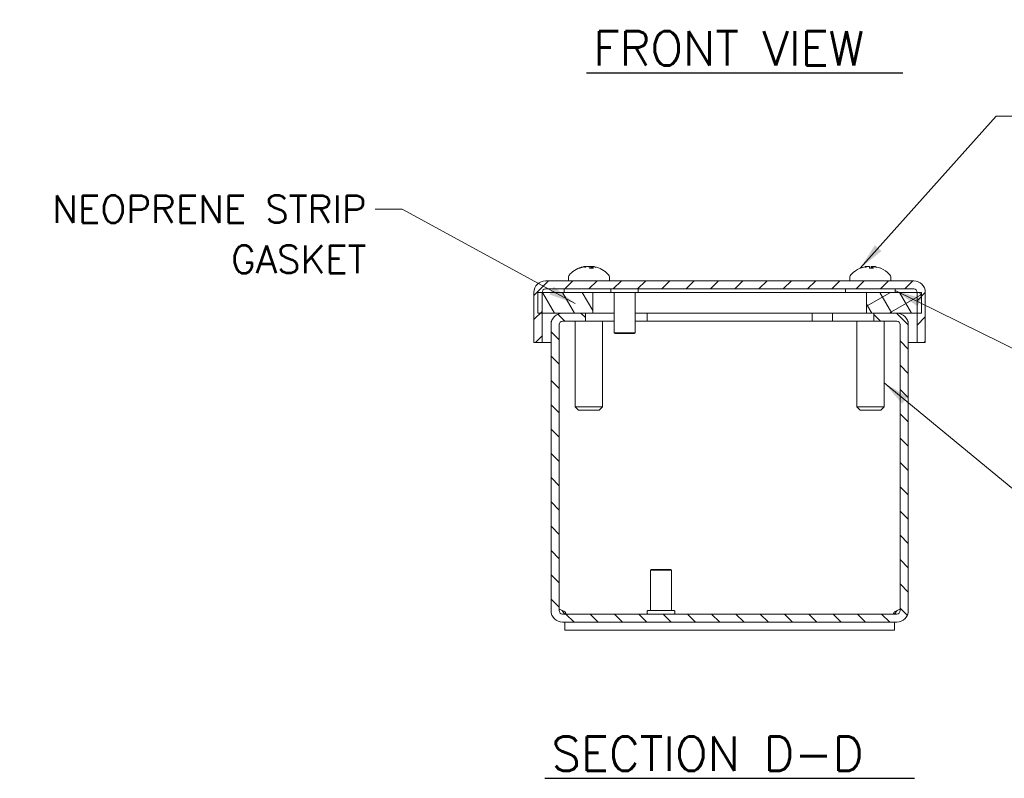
# Model space of a CAD drawing. Header units: inches. Extents: x 2 to 39.5, y 2.5 to 23.8.
# Tile 1 of 17: x 6 to 15, y 2.5 to 9.4. Entities that reach past the tile are written whole.
import ezdxf

# ---------------------------------------------------------------- set-up
doc = ezdxf.new("R2010")
doc.units = ezdxf.units.IN
doc.header["$LTSCALE"] = 2.5
doc.header["$MEASUREMENT"] = 0
for name, color, linetype, lineweight in [('Hatch (ANSI)', 7, 'Continuous', 5), ('Symbol (ANSI)', 7, 'Continuous', 18), ('Visible (ANSI)', 7, 'Continuous', 13)]:
    doc.layers.add(name, color=color, linetype=linetype, lineweight=lineweight)
doc.styles.add('Note Text (ANSI)', font='RomanS.shx')
doc.styles.add('Text Style166', font='RomanS.shx')
doc.dimstyles.new('Default (ANSI)$7', dxfattribs={"dimscale": 2.5, "dimtxt": 0.1, "dimasz": 0.098425, "dimexe": 0.125, "dimexo": 0.0625, "dimgap": 0.031496, "dimtad": 0, "dimtih": 1, "dimtoh": 1, "dimrnd": 1e-08, "dimzin": 0, "dimdsep": 46, "dimtxsty": 'Note Text (ANSI)', "dimcen": 0.09, "dimdle": 0.393701, "dimclrd": 256, "dimclre": 256, "dimclrt": 256, "dimadec": 0, "dimazin": 1, "dimtfac": 1, "dimtofl": 0, "dimtmove": 0, "dimatfit": 3, "dimfxl": 0, "dimtolj": 1, "dimtzin": 4, "dimlwd": -1, "dimlwe": -1, "dimarcsym": 0})

msp = doc.modelspace()

# ---------------------------------------------------------------- hatches: boundary and pattern name
at = {"layer": 'Hatch (ANSI)'}
h = msp.add_hatch(dxfattribs=at)
h.set_pattern_fill('ANSI31', color=256, scale=1.25, style=0)
edge = h.paths.add_edge_path()
edge.add_ellipse((10.8003, 6.9656), major_axis=(-0.0312, 0), ratio=1, start_angle=270, end_angle=360)
edge.add_line((10.7691, 6.9656), (10.7691, 6.9649))
edge.add_line((10.7691, 6.9649), (10.7691, 6.7769))
edge.add_line((10.7691, 6.7769), (10.7691, 6.5109))
edge.add_line((10.7691, 6.5109), (10.6951, 6.5109))
edge.add_line((10.6951, 6.5109), (10.6951, 6.9656))
edge.add_ellipse((10.8003, 6.9656), major_axis=(0, 0.1052), ratio=1, start_angle=0, end_angle=90, ccw=False)
edge.add_line((10.8003, 7.0709), (14.1498, 7.0709))
edge.add_ellipse((14.1498, 6.9656), major_axis=(0.1052, 0), ratio=1, start_angle=0, end_angle=90, ccw=False)
edge.add_line((14.2551, 6.9656), (14.2551, 6.5109))
edge.add_line((14.2551, 6.5109), (14.1811, 6.5109))
edge.add_line((14.1811, 6.5109), (14.1811, 6.7769))
edge.add_line((14.1811, 6.7769), (14.1811, 6.9649))
edge.add_line((14.1811, 6.9649), (14.1811, 6.9656))
edge.add_ellipse((14.1498, 6.9656), major_axis=(0, 0.0312), ratio=1, start_angle=270, end_angle=360)
edge.add_line((14.1498, 6.9969), (10.8003, 6.9969))
h = msp.add_hatch(dxfattribs=at)
h.set_pattern_fill('ANSI31', color=256, scale=1.25, angle=75, style=0)
h.paths.add_polyline_path([(10.7291, 6.9649), (10.7291, 6.7769), (10.7691, 6.7769), (10.9553, 6.7769), (11.1631, 6.7769), (11.2291, 6.7769), (11.2291, 6.9649), (10.7691, 6.9649)])
h = msp.add_hatch(dxfattribs=at)
h.set_pattern_fill('ANSI31', color=256, scale=1.25, angle=-15, style=0, double=1)
h.paths.add_polyline_path([(14.2211, 6.7769), (14.2211, 6.9649), (14.1811, 6.9649), (13.7211, 6.9649), (13.7211, 6.7769), (13.7871, 6.7769), (13.9948, 6.7769), (14.1811, 6.7769)])
h = msp.add_hatch(dxfattribs=at)
h.set_pattern_fill('ANSI31', color=256, scale=1.25, angle=75, style=0, double=1)
h.paths.add_polyline_path([(14.2211, 6.7769), (14.2211, 6.9649), (14.1811, 6.9649), (13.7211, 6.9649), (13.7211, 6.7769), (13.7871, 6.7769), (13.9948, 6.7769), (14.1811, 6.7769)])
h = msp.add_hatch(dxfattribs=at)
h.set_pattern_fill('ANSI31', color=256, scale=1.25, angle=90, style=0)
edge = h.paths.add_edge_path()
edge.add_line((10.9553, 6.7029), (11.1631, 6.7029))
edge.add_line((11.1631, 6.7029), (11.1631, 6.7769))
edge.add_line((11.1631, 6.7769), (10.9553, 6.7769))
edge.add_ellipse((10.9553, 6.6716), major_axis=(0, 0.1052), ratio=1, start_angle=0, end_angle=90)
edge.add_line((10.8501, 6.6716), (10.8501, 4.0721))
edge.add_ellipse((10.9553, 4.0721), major_axis=(-0.1052, 0), ratio=1, start_angle=0, end_angle=90)
edge.add_line((10.9553, 3.9669), (13.9948, 3.9669))
edge.add_ellipse((13.9948, 4.0721), major_axis=(0, -0.1052), ratio=1, start_angle=0, end_angle=90)
edge.add_line((14.1001, 4.0721), (14.1001, 6.6716))
edge.add_ellipse((13.9948, 6.6716), major_axis=(0.1053, 0), ratio=1, start_angle=0, end_angle=90)
edge.add_line((13.9948, 6.7769), (13.7871, 6.7769))
edge.add_line((13.7871, 6.7769), (13.7871, 6.7029))
edge.add_line((13.7871, 6.7029), (13.9948, 6.7029))
edge.add_ellipse((13.9948, 6.6716), major_axis=(0, 0.0313), ratio=1, start_angle=270, end_angle=360, ccw=False)
edge.add_line((14.0261, 6.6716), (14.0261, 4.0721))
edge.add_ellipse((13.9948, 4.0721), major_axis=(0.0312, 0), ratio=1, start_angle=270, end_angle=360, ccw=False)
edge.add_line((13.9948, 4.0409), (10.9553, 4.0409))
edge.add_ellipse((10.9553, 4.0721), major_axis=(0, -0.0313), ratio=1, start_angle=270, end_angle=360, ccw=False)
edge.add_line((10.9241, 4.0721), (10.9241, 6.6716))
edge.add_ellipse((10.9553, 6.6716), major_axis=(-0.0312, 0), ratio=1, start_angle=270, end_angle=360, ccw=False)

# ---------------------------------------------------------------- linework, layer by layer
at = {"layer": 'Symbol (ANSI)', "lineweight": 30}
for p, q in [((11.1736, 8.9619), (14.0518, 8.9619)), ((10.7946, 2.5472), (14.1555, 2.5472))]:
    msp.add_line(p, q, dxfattribs=at)
at = {"layer": 'Visible (ANSI)'}
for p, q in [((11.1109, 7.185), (11.1031, 7.185)), ((11.1587, 7.2007), (11.1587, 7.2)), ((11.1718, 7.2), (11.1719, 7.1985)), ((11.2358, 7.185), (11.2007, 7.185)), ((11.2184, 7.2), (11.2171, 7.185)), ((11.2315, 7.2007), (11.2314, 7.1998)), ((13.6656, 7.185), (13.6629, 7.185)), ((13.7829, 7.185), (13.7467, 7.185)), ((13.7473, 7.1991), (13.7485, 7.185)), ((13.7629, 7.1991), (13.7616, 7.185)), ((13.7725, 7.1997), (13.7712, 7.185)), ((13.7888, 7.2006), (13.7887, 7.1995)), ((11.0086, 7.0977), (11.0086, 7.0709)), ((11.3816, 7.0977), (11.3816, 7.0709)), ((13.5686, 7.0977), (13.5686, 7.0709)), ((13.9416, 7.0977), (13.9416, 7.0709)), ((14.1498, 7.0709), (10.8003, 7.0709)), ((10.8003, 6.9969), (14.1498, 6.9969)), ((10.9686, 6.9969), (10.9686, 6.9649)), ((11.3941, 6.9699), (11.3941, 6.9929)), ((11.6441, 6.9699), (11.6441, 6.9929)), ((13.5286, 6.9969), (13.5286, 6.9649)), ((13.9816, 6.9969), (13.9816, 6.9649)), ((10.6951, 6.9656), (10.6951, 6.5109)), ((10.7291, 6.9649), (10.7291, 6.7769)), ((11.2291, 6.9649), (10.7291, 6.9649)), ((10.7691, 6.5109), (10.7691, 6.9656)), ((11.2291, 6.7769), (11.2291, 6.9649)), ((11.4241, 6.9649), (11.2291, 6.9649)), ((11.6401, 6.9659), (11.3981, 6.9659)), ((11.4216, 6.9659), (11.4216, 6.9649)), ((11.4241, 6.5989), (11.4241, 6.9659)), ((11.6141, 6.5989), (11.6141, 6.9659)), ((13.7211, 6.9649), (11.6141, 6.9649)), ((14.2211, 6.9649), (13.7211, 6.9649)), ((13.7211, 6.9649), (13.7211, 6.7769)), ((14.1811, 6.9656), (14.1811, 6.5109)), ((14.2211, 6.7769), (14.2211, 6.9649)), ((14.2551, 6.5109), (14.2551, 6.9656)), ((10.7291, 6.7769), (11.2291, 6.7769)), ((10.9248, 6.7723), (10.9248, 6.7769)), ((11.1631, 6.7769), (10.9553, 6.7769)), ((11.1631, 6.7029), (11.1631, 6.7769)), ((11.2291, 6.7769), (11.4241, 6.7769)), ((11.6141, 6.7769), (13.7211, 6.7769)), ((11.7251, 6.7769), (11.7251, 6.7029)), ((13.2251, 6.7769), (13.2251, 6.7029)), ((13.4121, 6.7769), (13.4121, 6.7029)), ((13.7211, 6.7769), (14.2211, 6.7769)), ((13.9948, 6.7769), (13.7871, 6.7769)), ((13.7871, 6.7769), (13.7871, 6.7029)), ((14.0254, 6.7723), (14.0254, 6.7769)), ((10.8501, 6.6716), (10.8501, 6.7029)), ((10.8501, 6.7029), (10.8548, 6.7029)), ((10.8501, 6.6716), (10.8501, 4.0721)), ((10.9241, 4.0721), (10.9241, 6.6716)), ((10.9248, 6.6782), (10.9248, 6.6716)), ((10.9248, 4.0829), (10.9248, 6.6716)), ((10.9553, 6.7029), (11.1631, 6.7029)), ((11.0701, 6.7029), (11.0701, 5.9259)), ((11.4241, 6.7029), (11.1631, 6.7029)), ((11.3181, 6.7029), (11.3181, 5.9259)), ((11.7251, 6.7029), (11.6141, 6.7029)), ((13.2251, 6.7029), (11.7251, 6.7029)), ((13.4121, 6.7029), (13.2251, 6.7029)), ((13.7871, 6.7029), (13.4121, 6.7029)), ((13.6321, 6.7029), (13.6321, 5.9259)), ((13.7871, 6.7029), (13.9948, 6.7029)), ((13.8801, 6.7029), (13.8801, 5.9259)), ((14.0254, 6.6782), (14.0254, 6.6716)), ((14.0254, 4.0829), (14.0254, 6.6716)), ((14.0261, 6.6716), (14.0261, 4.0721)), ((14.0953, 6.7029), (14.1001, 6.7029)), ((14.1001, 6.7029), (14.1001, 6.6716)), ((14.1001, 4.0721), (14.1001, 6.6716)), ((11.4241, 6.5989), (11.6141, 6.5989)), ((11.4321, 6.5909), (11.4241, 6.5989)), ((11.6061, 6.5909), (11.4321, 6.5909)), ((11.6061, 6.5909), (11.6141, 6.5989)), ((10.6951, 6.5109), (10.7691, 6.5109)), ((10.7691, 6.5109), (10.8501, 6.5109)), ((10.9241, 6.5109), (10.9248, 6.5109)), ((14.0254, 6.5109), (14.0261, 6.5109)), ((14.1001, 6.5109), (14.1811, 6.5109)), ((14.1811, 6.5109), (14.2551, 6.5109)), ((11.0701, 5.9259), (11.3181, 5.9259)), ((11.1001, 5.8959), (11.0701, 5.9259)), ((11.2881, 5.8959), (11.3181, 5.9259)), ((13.6321, 5.9259), (13.8801, 5.9259)), ((13.6621, 5.8959), (13.6321, 5.9259)), ((13.8501, 5.8959), (13.8801, 5.9259)), ((11.2881, 5.8959), (11.1001, 5.8959)), ((13.8501, 5.8959), (13.6621, 5.8959)), ((11.7631, 4.4469), (11.7551, 4.4389)), ((11.9451, 4.4389), (11.7551, 4.4389)), ((11.7551, 4.4389), (11.7551, 4.0719)), ((11.7631, 4.4469), (11.9371, 4.4469)), ((11.9371, 4.4469), (11.9451, 4.4389)), ((11.9451, 4.4389), (11.9451, 4.0719)), ((13.9948, 4.0409), (10.9553, 4.0409)), ((11.7251, 4.0679), (11.7251, 4.0449)), ((11.7291, 4.0719), (11.9711, 4.0719)), ((11.9751, 4.0679), (11.9751, 4.0449)), ((10.9553, 3.9669), (13.9948, 3.9669)), ((10.9751, 3.9669), (10.9751, 3.8929)), ((13.9751, 3.9669), (13.9751, 3.8929)), ((10.9751, 3.8929), (13.9751, 3.8929))]:
    msp.add_line(p, q, dxfattribs=at)
for centre, radius, start, end in [((11.1951, 6.9614), 0.2424, 102.58209, 135.36023), ((11.1951, 6.9614), 0.2424, 44.63977, 77.41791), ((13.7551, 6.9614), 0.2424, 113.1669, 135.36023), ((13.6629, 7.1768), 0.0082, 90, 113.1669), ((13.8472, 7.1768), 0.0082, 66.8331, 77.92052), ((13.7551, 6.9614), 0.2424, 44.63977, 66.8331), ((11.0571, 7.0977), 0.0485, 135.36023, 180), ((11.3331, 7.0977), 0.0485, 0, 44.63977), ((13.6171, 7.0977), 0.0485, 135.36023, 180), ((13.8931, 7.0977), 0.0485, 0, 44.63977), ((10.8003, 6.9656), 0.1052, 90, 180), ((10.8003, 6.9656), 0.0312, 90, 180), ((11.3981, 6.9929), 0.004, 90, 180), ((11.6401, 6.9929), 0.004, 0, 90), ((14.1498, 6.9656), 0.1052, 0, 90), ((14.1498, 6.9656), 0.0312, 0, 90), ((11.3981, 6.9699), 0.004, 180, 270), ((11.6401, 6.9699), 0.004, 270, 0), ((10.9553, 6.6716), 0.1052, 90, 180), ((13.9948, 6.6716), 0.1052, 0, 90), ((10.9553, 6.6716), 0.0312, 90, 180), ((13.9948, 6.6716), 0.0313, 0, 90), ((10.9553, 4.0721), 0.1052, 180, 270), ((10.9553, 4.0721), 0.0312, 180, 270), ((10.9134, 4.0139), 0.07, 56.3259, 80.59796), ((11.7291, 4.0679), 0.004, 90, 180), ((11.7291, 4.0449), 0.004, 180, 270), ((11.9711, 4.0679), 0.004, 0, 90), ((11.9711, 4.0449), 0.004, 270, 0), ((13.9948, 4.0721), 0.1052, 270, 0), ((13.9948, 4.0721), 0.0312, 270, 0), ((14.0368, 4.0139), 0.07, 99.40204, 123.6741)]:
    msp.add_arc(centre, radius, start, end, dxfattribs=at)
for centre, major_axis, ratio, start_param, end_param in [((11.1967, 6.9627), (-0.1514, 0.1888), 0.990249, 5.811016, 6.016667), ((11.1892, 6.9627), (0.0522, 0.2363), 0.914668, 0.398299, 0.60395), ((11.1673, 6.9674), (0.0504, 0.2346), 0.562616, 0.286486, 0.425697), ((11.2257, 6.9674), (-0.046, 0.2355), 0.42483, 0.083356, 0.222568), ((11.1805, 6.9674), (0.0908, 0.2222), 0.888463, 0.514546, 0.515924), ((11.1561, 7.2243), (-0.0049, -0.0634), 0.137304, 1.195688, 1.196057), ((11.1638, 7.2243), (0.0101, -0.0634), 0.064404, 1.139364, 1.175123), ((11.2098, 6.9627), (-0.0212, 0.2411), 0.108674, 5.868964, 6.074615), ((11.1803, 6.9627), (0.0212, 0.2411), 0.108674, 0.208571, 0.228251), ((11.2135, 7.2243), (-0.0092, 0.0634), 0.085653, 1.943692, 2.227852), ((11.2229, 6.9674), (-0.0504, 0.2346), 0.562616, 5.951208, 5.996699), ((11.2264, 7.2243), (-0.0101, -0.0634), 0.064404, 5.230873, 5.392222), ((11.2264, 7.2243), (-0.0101, -0.0634), 0.064404, 5.108062, 5.110192), ((11.1815, 6.9627), (0.023, 0.2409), 0.394698, 5.91612, 6.121771), ((11.2097, 6.9674), (-0.0908, 0.2222), 0.888463, 5.629428, 5.76864), ((11.2416, 7.2243), (0.0065, 0.0634), 0.124367, 1.968907, 1.981808), ((11.1757, 6.9674), (0.0708, 0.2293), 0.808276, 6.222255, 6.361467), ((11.1935, 6.9627), (0.1514, 0.1888), 0.990249, 0.452489, 0.47217), ((13.7545, 6.9627), (-0.219, -0.1029), 0.995353, 4.470409, 4.670976), ((13.7513, 6.9627), (0.0788, 0.2288), 0.963487, 0.519269, 0.72492), ((13.7305, 6.9674), (0.0567, 0.2332), 0.677386, 0.329287, 0.468498), ((13.7831, 6.9674), (-0.05, 0.2347), 0.553172, 0.048845, 0.188056), ((13.7183, 7.2243), (0.0093, -0.0634), 0.084188, 1.146426, 1.173042), ((13.7699, 6.9627), (-0.0211, 0.2411), 0.040945, 0.195421, 0.401072), ((13.7407, 6.9627), (0.0218, 0.241), 0.253175, 5.901426, 6.107077), ((13.7741, 6.9674), (-0.0719, 0.229), 0.814768, 5.727377, 5.866588), ((13.7983, 7.2243), (0.0078, 0.0634), 0.109493, 1.969623, 1.987265), ((13.7318, 6.9674), (0.0596, 0.2325), 0.714839, 6.159014, 6.298225), ((13.7557, 6.9627), (0.219, -0.1029), 0.995353, 1.607125, 1.812776)]:
    msp.add_ellipse(centre, major_axis=major_axis, ratio=ratio, start_param=start_param, end_param=end_param, dxfattribs=at)
for points, knots in [([(11.0999, 7.1843), (11.0999, 7.1843), (11.0999, 7.1843), (11.1009, 7.1847), (11.1021, 7.185), (11.1031, 7.185)], [0.02298942, 0.02298942, 0.02298942, 0.02298942, 0.023242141, 0.023242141, 0.030959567, 0.030959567, 0.030959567, 0.030959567]), ([(11.1587, 7.2007), (11.1587, 7.2007), (11.1586, 7.2008), (11.1583, 7.2008), (11.1577, 7.2008), (11.156, 7.2006), (11.1549, 7.2005), (11.1521, 7.2), (11.1505, 7.1997), (11.1482, 7.1993), (11.1476, 7.1992), (11.1469, 7.199)], [0.03430676, 0.03430676, 0.03430676, 0.03430676, 0.03861353, 0.03861353, 0.05123114, 0.05123114, 0.06397485, 0.06397485, 0.07671856, 0.07671856, 0.08189881, 0.08189881, 0.08189881, 0.08189881]), ([(11.1535, 7.199), (11.155, 7.1994), (11.1568, 7.1997), (11.1603, 7.2002), (11.1621, 7.2005), (11.1652, 7.2007), (11.1667, 7.2008), (11.1693, 7.2008), (11.1703, 7.2007), (11.1711, 7.2006), (11.1713, 7.2005), (11.1714, 7.2005)], [0, 0, 0, 0, 0.0129304, 0.0129304, 0.02586079, 0.02586079, 0.03848371, 0.03848371, 0.05110663, 0.05110663, 0.05470553, 0.05470553, 0.05470553, 0.05470553]), ([(11.168, 7.2008), (11.168, 7.2008), (11.168, 7.2008), (11.1667, 7.2008), (11.1652, 7.2007), (11.1633, 7.2006), (11.1628, 7.2005), (11.1624, 7.2005)], [0.03837624, 0.03837624, 0.03837624, 0.03837624, 0.03848371, 0.03848371, 0.05110663, 0.05110663, 0.05470553, 0.05470553, 0.05470553, 0.05470553]), ([(11.1783, 7.2005), (11.1798, 7.2006), (11.1814, 7.2007), (11.1847, 7.2008), (11.1864, 7.2008), (11.1893, 7.2006), (11.1907, 7.2005), (11.1928, 7.2), (11.1936, 7.1997), (11.1943, 7.1993), (11.1944, 7.1992), (11.1945, 7.199)], [0.0272321, 0.0272321, 0.0272321, 0.0272321, 0.03854616, 0.03854616, 0.05123111, 0.05123111, 0.064046, 0.064046, 0.07686089, 0.07686089, 0.0819035, 0.0819035, 0.0819035, 0.0819035]), ([(11.2118, 7.2005), (11.2104, 7.2006), (11.2088, 7.2007), (11.2054, 7.2008), (11.2038, 7.2008), (11.2009, 7.2006), (11.1995, 7.2005), (11.1973, 7.2), (11.1965, 7.1997), (11.1959, 7.1993), (11.1958, 7.1992), (11.1957, 7.199)], [0.02723419, 0.02723419, 0.02723419, 0.02723419, 0.03861353, 0.03861353, 0.05123114, 0.05123114, 0.06397485, 0.06397485, 0.07671856, 0.07671856, 0.08189881, 0.08189881, 0.08189881, 0.08189881]), ([(11.2194, 7.199), (11.2188, 7.1994), (11.2184, 7.1997), (11.2184, 7.2002), (11.2188, 7.2005), (11.22, 7.2007), (11.221, 7.2008), (11.2234, 7.2008), (11.2249, 7.2007), (11.2269, 7.2006), (11.2273, 7.2005), (11.2278, 7.2005)], [0, 0, 0, 0, 0.0129304, 0.0129304, 0.02586079, 0.02586079, 0.03848371, 0.03848371, 0.05110663, 0.05110663, 0.05470553, 0.05470553, 0.05470553, 0.05470553]), ([(11.2222, 7.2008), (11.2222, 7.2008), (11.2222, 7.2008), (11.2209, 7.2008), (11.2199, 7.2007), (11.219, 7.2006), (11.2189, 7.2005), (11.2187, 7.2005)], [0.03837624, 0.03837624, 0.03837624, 0.03837624, 0.03848371, 0.03848371, 0.05110663, 0.05110663, 0.05470553, 0.05470553, 0.05470553, 0.05470553]), ([(11.2318, 7.2005), (11.2315, 7.2006), (11.2314, 7.2007), (11.2319, 7.2008), (11.2325, 7.2008), (11.2341, 7.2006), (11.2353, 7.2005), (11.2381, 7.2), (11.2397, 7.1997), (11.2419, 7.1993), (11.2426, 7.1992), (11.2433, 7.199)], [0.02723419, 0.02723419, 0.02723419, 0.02723419, 0.03861353, 0.03861353, 0.05123114, 0.05123114, 0.06397485, 0.06397485, 0.07671856, 0.07671856, 0.08189881, 0.08189881, 0.08189881, 0.08189881]), ([(11.2358, 7.185), (11.2362, 7.185), (11.2366, 7.1847), (11.237, 7.1843), (11.237, 7.1843), (11.237, 7.1843)], [0.092714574, 0.092714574, 0.092714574, 0.092714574, 0.100431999, 0.100431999, 0.100684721, 0.100684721, 0.100684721, 0.100684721]), ([(13.7212, 7.2007), (13.7212, 7.2007), (13.721, 7.2008), (13.7203, 7.2008), (13.7194, 7.2008), (13.7173, 7.2006), (13.716, 7.2005), (13.7129, 7.2), (13.7112, 7.1997), (13.7089, 7.1993), (13.7082, 7.1992), (13.7075, 7.199)], [0.03264548, 0.03264548, 0.03264548, 0.03264548, 0.03861353, 0.03861353, 0.05123114, 0.05123114, 0.06397485, 0.06397485, 0.07671856, 0.07671856, 0.08189881, 0.08189881, 0.08189881, 0.08189881]), ([(13.7103, 7.199), (13.7119, 7.1994), (13.7137, 7.1997), (13.7172, 7.2002), (13.719, 7.2005), (13.7218, 7.2007), (13.7232, 7.2008), (13.7253, 7.2008), (13.7261, 7.2007), (13.7266, 7.2006), (13.7267, 7.2005), (13.7268, 7.2005)], [0, 0, 0, 0, 0.0129304, 0.0129304, 0.02586079, 0.02586079, 0.03848371, 0.03848371, 0.05110663, 0.05110663, 0.05470553, 0.05470553, 0.05470553, 0.05470553]), ([(13.7352, 7.2007), (13.7344, 7.2008), (13.7334, 7.2008), (13.7309, 7.2008), (13.7293, 7.2007), (13.7274, 7.2006), (13.7271, 7.2006), (13.7267, 7.2005)], [0.02836028, 0.02836028, 0.02836028, 0.02836028, 0.03848371, 0.03848371, 0.05110663, 0.05110663, 0.05357873, 0.05357873, 0.05357873, 0.05357873]), ([(13.733, 7.2005), (13.7345, 7.2006), (13.7361, 7.2007), (13.7393, 7.2008), (13.7409, 7.2008), (13.7435, 7.2006), (13.7447, 7.2005), (13.7464, 7.2), (13.747, 7.1997), (13.7473, 7.1993), (13.7473, 7.1992), (13.7473, 7.199)], [0.0272321, 0.0272321, 0.0272321, 0.0272321, 0.03854616, 0.03854616, 0.05123111, 0.05123111, 0.064046, 0.064046, 0.07686089, 0.07686089, 0.0819035, 0.0819035, 0.0819035, 0.0819035]), ([(13.7466, 7.1843), (13.7466, 7.1843), (13.7466, 7.1843), (13.7466, 7.1847), (13.7466, 7.185), (13.7467, 7.185)], [0.02298942, 0.02298942, 0.02298942, 0.02298942, 0.023242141, 0.023242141, 0.030959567, 0.030959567, 0.030959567, 0.030959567]), ([(13.775, 7.2007), (13.7741, 7.2007), (13.7733, 7.2008), (13.7708, 7.2008), (13.7693, 7.2008), (13.7667, 7.2006), (13.7655, 7.2005), (13.7637, 7.2), (13.7632, 7.1997), (13.7629, 7.1993), (13.7629, 7.1992), (13.7629, 7.1991)], [0.03264548, 0.03264548, 0.03264548, 0.03264548, 0.03861353, 0.03861353, 0.05123114, 0.05123114, 0.06397485, 0.06397485, 0.07671856, 0.07671856, 0.08052492, 0.08052492, 0.08052492, 0.08052492]), ([(13.7729, 7.199), (13.7725, 7.1994), (13.7724, 7.1997), (13.7729, 7.2002), (13.7736, 7.2005), (13.7753, 7.2007), (13.7765, 7.2008), (13.7793, 7.2008), (13.7809, 7.2007), (13.7829, 7.2006), (13.7834, 7.2005), (13.7839, 7.2005)], [0, 0, 0, 0, 0.0129304, 0.0129304, 0.02586079, 0.02586079, 0.03848371, 0.03848371, 0.05110663, 0.05110663, 0.05470553, 0.05470553, 0.05470553, 0.05470553]), ([(13.7829, 7.185), (13.7832, 7.185), (13.7835, 7.1847), (13.7837, 7.1843), (13.7837, 7.1843), (13.7837, 7.1843)], [0.092714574, 0.092714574, 0.092714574, 0.092714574, 0.100431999, 0.100431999, 0.100684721, 0.100684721, 0.100684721, 0.100684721]), ([(13.7889, 7.2007), (13.7878, 7.2008), (13.7868, 7.2008), (13.7849, 7.2008), (13.7841, 7.2007), (13.7836, 7.2006), (13.7835, 7.2006), (13.7834, 7.2005)], [0.02836028, 0.02836028, 0.02836028, 0.02836028, 0.03848371, 0.03848371, 0.05110663, 0.05110663, 0.05357873, 0.05357873, 0.05357873, 0.05357873]), ([(13.7889, 7.2005), (13.7888, 7.2006), (13.7889, 7.2007), (13.7899, 7.2008), (13.7907, 7.2008), (13.7928, 7.2006), (13.7942, 7.2005), (13.7973, 7.2), (13.799, 7.1997), (13.8013, 7.1993), (13.8019, 7.1992), (13.8026, 7.199)], [0.02723419, 0.02723419, 0.02723419, 0.02723419, 0.03861353, 0.03861353, 0.05123114, 0.05123114, 0.06397485, 0.06397485, 0.07671856, 0.07671856, 0.08189881, 0.08189881, 0.08189881, 0.08189881]), ([(10.9522, 4.0721), (10.9712, 4.0659), (10.9833, 4.0543), (10.9834, 4.0474), (10.9834, 4.0429), (10.9784, 4.0409), (10.9694, 4.0409)], [2.15852, 2.15852, 2.15852, 2.15852, 3.140397, 3.140397, 3.140397, 3.784704, 3.784704, 3.784704, 3.784704]), ([(10.9714, 4.0409), (10.9692, 4.0462), (10.9666, 4.0514), (10.9638, 4.0562), (10.9603, 4.0621), (10.9564, 4.0675), (10.9522, 4.0721)], [3.7332116, 3.7332116, 3.7332116, 3.7332116, 3.9082247, 3.9082247, 3.9082247, 4.1246651, 4.1246651, 4.1246651, 4.1246651]), ([(13.9808, 4.0409), (13.9679, 4.0409), (13.9636, 4.0459), (13.9695, 4.0541), (13.9739, 4.0605), (13.9843, 4.0676), (13.998, 4.0721)], [-0.643111, -0.643111, -0.643111, -0.643111, 0.275615, 0.275615, 0.275615, 0.983072, 0.983072, 0.983072, 0.983072])]:
    msp.add_open_spline(points, degree=3, knots=knots, dxfattribs=at)
for points in [[(11.1718, 7.2), (11.1718, 7.2001), (11.1716, 7.2003), (11.1715, 7.2004)], [(11.2314, 7.2), (11.2303, 7.2002), (11.2292, 7.2003), (11.2281, 7.2004)], [(13.998, 4.0721), (13.9904, 4.0638), (13.9838, 4.0526), (13.9787, 4.0407)]]:
    msp.add_open_spline(points, degree=3, dxfattribs=at)

# ---------------------------------------------------------------- texts
at = {"layer": 'Symbol (ANSI)', "char_height": 0.3125, "attachment_point": 7, "style": 'Text Style166'}
for s, insert in [('FRONT VIEW', (11.2334, 9.0293)), ('SECTION D-D', (10.8544, 2.6145))]:
    msp.add_mtext(s, dxfattribs=dict(at, insert=insert))
at = {"layer": 'Symbol (ANSI)', "insert": (9.1707, 7.8476), "char_height": 0.25, "width": 3.311502, "attachment_point": 3, "line_spacing_factor": 1.093904, "style": 'Note Text (ANSI)'}
msp.add_mtext('{NEOPRENE STRIP\\PGASKET}', dxfattribs=at)

# ---------------------------------------------------------------- leaders
at = {"layer": 'Symbol (ANSI)', "annotation_type": 0, "has_hookline": 1}
for points, hookline_direction, text_width in [([(13.6629, 7.185), (14.8987, 8.5678), (15.1447, 8.5678)], 0, 3.1071), ([(11.071, 6.8638), (9.4955, 7.7226), (9.2494, 7.7226)], 1, 3.1548), ([(13.9816, 6.9835), (15.1455, 6.4092), (15.3915, 6.4092)], 0, 3.2143), ([(13.8801, 6.1416), (15.265, 5.0009), (15.5111, 5.0009)], 0, 5.6548)]:
    msp.add_leader(points, dimstyle='Default (ANSI)$7', override={"dimtad": 0}, dxfattribs=dict(at, hookline_direction=hookline_direction, text_width=text_width))

doc.saveas('drawing.dxf')
